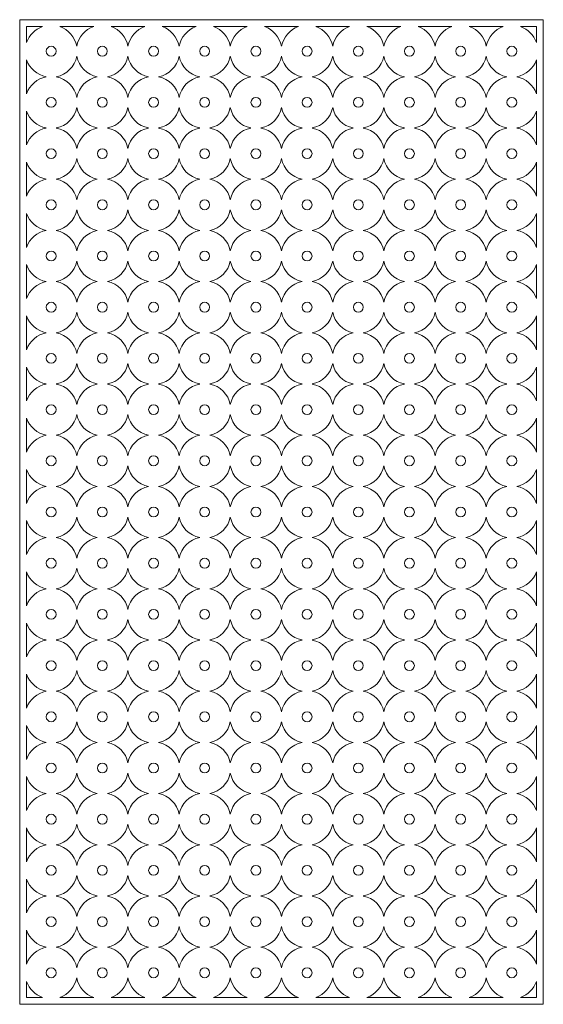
# Paper-space layout '_Geri' of a CAD drawing. Header units: millimetres. Extents: x -266 to 266, y -500 to 500.
import ezdxf

# ---------------------------------------------------------------- set-up
doc = ezdxf.new("R2010")
doc.units = ezdxf.units.MM

psp = doc.layouts.new('_Geri')

# ---------------------------------------------------------------- linework, layer by layer
at = {"color": 7, "linetype": 'Continuous', "lineweight": 15}
for p, q in [((-266, -500), (-266, 500)), ((266, 500), (-266, 500)), ((266, -500), (266, 500)), ((-242.8, 493), (-259, 493)), ((-259, 493), (-259, 476.8)), ((-190.8, 493), (-225.2, 493)), ((-138.8, 493), (-173.2, 493)), ((-86.8, 493), (-121.2, 493)), ((-34.8, 493), (-69.2, 493)), ((17.2, 493), (-17.2, 493)), ((69.2, 493), (34.8, 493)), ((121.2, 493), (86.8, 493)), ((173.2, 493), (138.8, 493)), ((225.2, 493), (190.8, 493)), ((259, 493), (242.8, 493)), ((259, 476.8), (259, 493)), ((-259, 459.2), (-259, 424.8)), ((259, 424.8), (259, 459.2)), ((-259, 407.2), (-259, 372.8)), ((259, 372.8), (259, 407.2)), ((-259, 355.2), (-259, 320.8)), ((259, 320.8), (259, 355.2)), ((-259, 303.2), (-259, 268.8)), ((259, 268.8), (259, 303.2)), ((-259, 251.2), (-259, 216.8)), ((259, 216.8), (259, 251.2)), ((-259, 199.2), (-259, 164.8)), ((259, 164.8), (259, 199.2)), ((-259, 147.2), (-259, 112.8)), ((259, 112.8), (259, 147.2)), ((-259, 95.2), (-259, 60.8)), ((259, 60.8), (259, 95.2)), ((-259, 43.2), (-259, 8.8)), ((259, 8.8), (259, 43.2)), ((-259, -8.8), (-259, -43.2)), ((259, -43.2), (259, -8.8)), ((-259, -60.8), (-259, -95.2)), ((259, -95.2), (259, -60.8)), ((-259, -112.8), (-259, -147.2)), ((259, -147.2), (259, -112.8)), ((-259, -164.8), (-259, -199.2)), ((259, -199.2), (259, -164.8)), ((-259, -216.8), (-259, -251.2)), ((259, -251.2), (259, -216.8)), ((-259, -268.8), (-259, -303.2)), ((259, -303.2), (259, -268.8)), ((-259, -320.8), (-259, -355.2)), ((259, -355.2), (259, -320.8)), ((-259, -372.8), (-259, -407.2)), ((259, -407.2), (259, -372.8)), ((-259, -424.8), (-259, -459.2)), ((259, -459.2), (259, -424.8)), ((-259, -476.8), (-259, -493)), ((259, -493), (259, -476.8)), ((266, -500), (-266, -500)), ((-259, -493), (-242.8, -493)), ((-225.2, -493), (-190.8, -493)), ((-173.2, -493), (-138.8, -493)), ((-121.2, -493), (-86.8, -493)), ((-69.2, -493), (-34.8, -493)), ((-17.2, -493), (17.2, -493)), ((34.8, -493), (69.2, -493)), ((86.8, -493), (121.2, -493)), ((138.8, -493), (173.2, -493)), ((190.8, -493), (225.2, -493)), ((242.8, -493), (259, -493))]:
    psp.add_line(p, q, dxfattribs=at)
for centre in [(-234, 468), (-182, 468), (-130, 468), (-78, 468), (-26, 468), (26, 468), (78, 468), (130, 468), (182, 468), (234, 468), (-234, 416), (-182, 416), (-130, 416), (-78, 416), (-26, 416), (26, 416), (78, 416), (130, 416), (182, 416), (234, 416), (-234, 364), (-182, 364), (-130, 364), (-78, 364), (-26, 364), (26, 364), (78, 364), (130, 364), (182, 364), (234, 364), (-234, 312), (-182, 312), (-130, 312), (-78, 312), (-26, 312), (26, 312), (78, 312), (130, 312), (182, 312), (234, 312), (-234, 260), (-182, 260), (-130, 260), (-78, 260), (-26, 260), (26, 260), (78, 260), (130, 260), (182, 260), (234, 260), (-234, 208), (-182, 208), (-130, 208), (-78, 208), (-26, 208), (26, 208), (78, 208), (130, 208), (182, 208), (234, 208), (-234, 156), (-182, 156), (-130, 156), (-78, 156), (-26, 156), (26, 156), (78, 156), (130, 156), (182, 156), (234, 156), (-234, 104), (-182, 104), (-130, 104), (-78, 104), (-26, 104), (26, 104), (78, 104), (130, 104), (182, 104), (234, 104), (-234, 52), (-182, 52), (-130, 52), (-78, 52), (-26, 52), (26, 52), (78, 52), (130, 52), (182, 52), (234, 52), (-234, 0), (-182, 0), (-130, 0), (-78, 0), (-26, 0), (26, 0), (78, 0), (130, 0), (182, 0), (234, 0), (-234, -52), (-182, -52), (-130, -52), (-78, -52), (-26, -52), (26, -52), (78, -52), (130, -52), (182, -52), (234, -52), (-234, -104), (-182, -104), (-130, -104), (-78, -104), (-26, -104), (26, -104), (78, -104), (130, -104), (182, -104), (234, -104), (-234, -156), (-182, -156), (-130, -156), (-78, -156), (-26, -156), (26, -156), (78, -156), (130, -156), (182, -156), (234, -156), (-234, -208), (-182, -208), (-130, -208), (-78, -208), (-26, -208), (26, -208), (78, -208), (130, -208), (182, -208), (234, -208), (-234, -260), (-182, -260), (-130, -260), (-78, -260), (-26, -260), (26, -260), (78, -260), (130, -260), (182, -260), (234, -260), (-234, -312), (-182, -312), (-130, -312), (-78, -312), (-26, -312), (26, -312), (78, -312), (130, -312), (182, -312), (234, -312), (-234, -364), (-182, -364), (-130, -364), (-78, -364), (-26, -364), (26, -364), (78, -364), (130, -364), (182, -364), (234, -364), (-234, -416), (-182, -416), (-130, -416), (-78, -416), (-26, -416), (26, -416), (78, -416), (130, -416), (182, -416), (234, -416), (-234, -468), (-182, -468), (-130, -468), (-78, -468), (-26, -468), (26, -468), (78, -468), (130, -468), (182, -468), (234, -468)]:
    psp.add_circle(centre, 5, dxfattribs=at)
for centre, start, end in [((-234, 468), 109.37, 160.63), ((-234, 468), 11.1477, 70.63), ((-182, 468), 109.37, 168.8523), ((-182, 468), 11.1477, 70.63), ((-130, 468), 109.37, 168.8523), ((-130, 468), 11.1477, 70.63), ((-78, 468), 109.37, 168.8523), ((-78, 468), 11.1477, 70.63), ((-26, 468), 109.37, 168.8523), ((-26, 468), 11.1477, 70.63), ((26, 468), 109.37, 168.8523), ((26, 468), 11.1477, 70.63), ((78, 468), 109.37, 168.8523), ((78, 468), 11.1477, 70.63), ((130, 468), 109.37, 168.8523), ((130, 468), 11.1477, 70.63), ((182, 468), 109.37, 168.8523), ((182, 468), 11.1477, 70.63), ((234, 468), 109.37, 168.8523), ((234, 468), 19.37, 70.63), ((-234, 468), 281.1477, 348.8523), ((-182, 468), 191.1477, 258.8523), ((-182, 468), 281.1477, 348.8523), ((-130, 468), 191.1477, 258.8523), ((-130, 468), 281.1477, 348.8523), ((-78, 468), 191.1477, 258.8523), ((-78, 468), 281.1477, 348.8523), ((-26, 468), 191.1477, 258.8523), ((-26, 468), 281.1477, 348.8523), ((26, 468), 191.1477, 258.8523), ((26, 468), 281.1477, 348.8523), ((78, 468), 191.1477, 258.8523), ((78, 468), 281.1477, 348.8523), ((130, 468), 191.1477, 258.8523), ((130, 468), 281.1477, 348.8523), ((182, 468), 191.1477, 258.8523), ((182, 468), 281.1477, 348.8523), ((234, 468), 191.1477, 258.8523), ((-234, 468), 199.37, 258.8523), ((234, 468), 281.1477, 340.63), ((-234, 416), 101.1477, 160.63), ((-234, 416), 11.1477, 78.8523), ((-182, 416), 101.1477, 168.8523), ((-182, 416), 11.1477, 78.8523), ((-130, 416), 101.1477, 168.8523), ((-130, 416), 11.1477, 78.8523), ((-78, 416), 101.1477, 168.8523), ((-78, 416), 11.1477, 78.8523), ((-26, 416), 101.1477, 168.8523), ((-26, 416), 11.1477, 78.8523), ((26, 416), 101.1477, 168.8523), ((26, 416), 11.1477, 78.8523), ((78, 416), 101.1477, 168.8523), ((78, 416), 11.1477, 78.8523), ((130, 416), 101.1477, 168.8523), ((130, 416), 11.1477, 78.8523), ((182, 416), 101.1477, 168.8523), ((182, 416), 11.1477, 78.8523), ((234, 416), 101.1477, 168.8523), ((234, 416), 19.37, 78.8523), ((-234, 416), 281.1477, 348.8523), ((-182, 416), 191.1477, 258.8523), ((-182, 416), 281.1477, 348.8523), ((-130, 416), 191.1477, 258.8523), ((-130, 416), 281.1477, 348.8523), ((-78, 416), 191.1477, 258.8523), ((-78, 416), 281.1477, 348.8523), ((-26, 416), 191.1477, 258.8523), ((-26, 416), 281.1477, 348.8523), ((26, 416), 191.1477, 258.8523), ((26, 416), 281.1477, 348.8523), ((78, 416), 191.1477, 258.8523), ((78, 416), 281.1477, 348.8523), ((130, 416), 191.1477, 258.8523), ((130, 416), 281.1477, 348.8523), ((182, 416), 191.1477, 258.8523), ((182, 416), 281.1477, 348.8523), ((234, 416), 191.1477, 258.8523), ((-234, 416), 199.37, 258.8523), ((234, 416), 281.1477, 340.63), ((-234, 364), 101.1477, 160.63), ((-234, 364), 11.1477, 78.8523), ((-182, 364), 101.1477, 168.8523), ((-182, 364), 11.1477, 78.8523), ((-130, 364), 101.1477, 168.8523), ((-130, 364), 11.1477, 78.8523), ((-78, 364), 101.1477, 168.8523), ((-78, 364), 11.1477, 78.8523), ((-26, 364), 101.1477, 168.8523), ((26, 364), 101.1477, 168.8523), ((26, 364), 11.1477, 78.8523), ((78, 364), 101.1477, 168.8523), ((78, 364), 11.1477, 78.8523), ((130, 364), 101.1477, 168.8523), ((130, 364), 11.1477, 78.8523), ((182, 364), 101.1477, 168.8523), ((182, 364), 11.1477, 78.8523), ((234, 364), 101.1477, 168.8523), ((234, 364), 19.37, 78.8523), ((-26, 364), 11.1477, 78.8523), ((-234, 364), 199.37, 258.8523), ((-234, 364), 281.1477, 348.8523), ((-182, 364), 191.1477, 258.8523), ((-182, 364), 281.1477, 348.8523), ((-130, 364), 191.1477, 258.8523), ((-130, 364), 281.1477, 348.8523), ((-78, 364), 191.1477, 258.8523), ((-78, 364), 281.1477, 348.8523), ((-26, 364), 191.1477, 258.8523), ((-26, 364), 281.1477, 348.8523), ((26, 364), 191.1477, 258.8523), ((26, 364), 281.1477, 348.8523), ((78, 364), 191.1477, 258.8523), ((78, 364), 281.1477, 348.8523), ((130, 364), 191.1477, 258.8523), ((130, 364), 281.1477, 348.8523), ((182, 364), 191.1477, 258.8523), ((182, 364), 281.1477, 348.8523), ((234, 364), 191.1477, 258.8523), ((234, 364), 281.1477, 340.63), ((-234, 312), 101.1477, 160.63), ((-234, 312), 11.1477, 78.8523), ((-182, 312), 101.1477, 168.8523), ((-182, 312), 11.1477, 78.8523), ((-130, 312), 101.1477, 168.8523), ((-130, 312), 11.1477, 78.8523), ((-78, 312), 101.1477, 168.8523), ((-78, 312), 11.1477, 78.8523), ((-26, 312), 101.1477, 168.8523), ((-26, 312), 11.1477, 78.8523), ((26, 312), 101.1477, 168.8523), ((26, 312), 11.1477, 78.8523), ((78, 312), 101.1477, 168.8523), ((78, 312), 11.1477, 78.8523), ((130, 312), 101.1477, 168.8523), ((130, 312), 11.1477, 78.8523), ((182, 312), 101.1477, 168.8523), ((182, 312), 11.1477, 78.8523), ((234, 312), 101.1477, 168.8523), ((234, 312), 19.37, 78.8523), ((-234, 312), 199.37, 258.8523), ((-234, 312), 281.1477, 348.8523), ((-182, 312), 191.1477, 258.8523), ((-182, 312), 281.1477, 348.8523), ((-130, 312), 191.1477, 258.8523), ((-130, 312), 281.1477, 348.8523), ((-78, 312), 191.1477, 258.8523), ((-78, 312), 281.1477, 348.8523), ((-26, 312), 191.1477, 258.8523), ((-26, 312), 281.1477, 348.8523), ((26, 312), 191.1477, 258.8523), ((26, 312), 281.1477, 348.8523), ((78, 312), 191.1477, 258.8523), ((78, 312), 281.1477, 348.8523), ((130, 312), 191.1477, 258.8523), ((130, 312), 281.1477, 348.8523), ((182, 312), 191.1477, 258.8523), ((182, 312), 281.1477, 348.8523), ((234, 312), 191.1477, 258.8523), ((234, 312), 281.1477, 340.63), ((-234, 260), 101.1477, 160.63), ((-234, 260), 11.1477, 78.8523), ((-182, 260), 101.1477, 168.8523), ((-182, 260), 11.1477, 78.8523), ((-130, 260), 101.1477, 168.8523), ((-130, 260), 11.1477, 78.8523), ((-78, 260), 101.1477, 168.8523), ((-78, 260), 11.1477, 78.8523), ((-26, 260), 101.1477, 168.8523), ((-26, 260), 11.1477, 78.8523), ((26, 260), 101.1477, 168.8523), ((26, 260), 11.1477, 78.8523), ((78, 260), 101.1477, 168.8523), ((78, 260), 11.1477, 78.8523), ((130, 260), 101.1477, 168.8523), ((130, 260), 11.1477, 78.8523), ((182, 260), 101.1477, 168.8523), ((182, 260), 11.1477, 78.8523), ((234, 260), 101.1477, 168.8523), ((234, 260), 19.37, 78.8523), ((-234, 260), 199.37, 258.8523), ((-234, 260), 281.1477, 348.8523), ((-182, 260), 191.1477, 258.8523), ((-182, 260), 281.1477, 348.8523), ((-130, 260), 191.1477, 258.8523), ((-130, 260), 281.1477, 348.8523), ((-78, 260), 191.1477, 258.8523), ((-78, 260), 281.1477, 348.8523), ((-26, 260), 191.1477, 258.8523), ((-26, 260), 281.1477, 348.8523), ((26, 260), 191.1477, 258.8523), ((26, 260), 281.1477, 348.8523), ((78, 260), 191.1477, 258.8523), ((78, 260), 281.1477, 348.8523), ((130, 260), 191.1477, 258.8523), ((130, 260), 281.1477, 348.8523), ((182, 260), 191.1477, 258.8523), ((182, 260), 281.1477, 348.8523), ((234, 260), 191.1477, 258.8523), ((234, 260), 281.1477, 340.63), ((-234, 208), 101.1477, 160.63), ((-234, 208), 11.1477, 78.8523), ((-182, 208), 101.1477, 168.8523), ((-182, 208), 11.1477, 78.8523), ((-130, 208), 101.1477, 168.8523), ((-130, 208), 11.1477, 78.8523), ((-78, 208), 101.1477, 168.8523), ((-78, 208), 11.1477, 78.8523), ((-26, 208), 101.1477, 168.8523), ((-26, 208), 11.1477, 78.8523), ((26, 208), 101.1477, 168.8523), ((26, 208), 11.1477, 78.8523), ((78, 208), 101.1477, 168.8523), ((78, 208), 11.1477, 78.8523), ((130, 208), 101.1477, 168.8523), ((130, 208), 11.1477, 78.8523), ((182, 208), 101.1477, 168.8523), ((182, 208), 11.1477, 78.8523), ((234, 208), 101.1477, 168.8523), ((234, 208), 19.37, 78.8523), ((-234, 208), 281.1477, 348.8523), ((-182, 208), 191.1477, 258.8523), ((-182, 208), 281.1477, 348.8523), ((-130, 208), 191.1477, 258.8523), ((-130, 208), 281.1477, 348.8523), ((-78, 208), 191.1477, 258.8523), ((-78, 208), 281.1477, 348.8523), ((-26, 208), 191.1477, 258.8523), ((-26, 208), 281.1477, 348.8523), ((26, 208), 191.1477, 258.8523), ((26, 208), 281.1477, 348.8523), ((78, 208), 191.1477, 258.8523), ((78, 208), 281.1477, 348.8523), ((130, 208), 191.1477, 258.8523), ((130, 208), 281.1477, 348.8523), ((182, 208), 191.1477, 258.8523), ((182, 208), 281.1477, 348.8523), ((234, 208), 191.1477, 258.8523), ((-234, 208), 199.37, 258.8523), ((234, 208), 281.1477, 340.63), ((-234, 156), 101.1477, 160.63), ((-234, 156), 11.1477, 78.8523), ((-182, 156), 101.1477, 168.8523), ((-182, 156), 11.1477, 78.8523), ((-130, 156), 101.1477, 168.8523), ((-130, 156), 11.1477, 78.8523), ((-78, 156), 101.1477, 168.8523), ((-78, 156), 11.1477, 78.8523), ((-26, 156), 101.1477, 168.8523), ((-26, 156), 11.1477, 78.8523), ((26, 156), 101.1477, 168.8523), ((26, 156), 11.1477, 78.8523), ((78, 156), 101.1477, 168.8523), ((78, 156), 11.1477, 78.8523), ((130, 156), 101.1477, 168.8523), ((130, 156), 11.1477, 78.8523), ((182, 156), 101.1477, 168.8523), ((182, 156), 11.1477, 78.8523), ((234, 156), 101.1477, 168.8523), ((234, 156), 19.37, 78.8523), ((-234, 156), 281.1477, 348.8523), ((-182, 156), 191.1477, 258.8523), ((-182, 156), 281.1477, 348.8523), ((-130, 156), 191.1477, 258.8523), ((-130, 156), 281.1477, 348.8523), ((-78, 156), 191.1477, 258.8523), ((-78, 156), 281.1477, 348.8523), ((-26, 156), 191.1477, 258.8523), ((-26, 156), 281.1477, 348.8523), ((26, 156), 191.1477, 258.8523), ((26, 156), 281.1477, 348.8523), ((78, 156), 191.1477, 258.8523), ((78, 156), 281.1477, 348.8523), ((130, 156), 191.1477, 258.8523), ((130, 156), 281.1477, 348.8523), ((182, 156), 191.1477, 258.8523), ((182, 156), 281.1477, 348.8523), ((234, 156), 191.1477, 258.8523), ((-234, 156), 199.37, 258.8523), ((234, 156), 281.1477, 340.63), ((-234, 104), 101.1477, 160.63), ((-234, 104), 11.1477, 78.8523), ((-182, 104), 101.1477, 168.8523), ((-182, 104), 11.1477, 78.8523), ((-130, 104), 101.1477, 168.8523), ((-130, 104), 11.1477, 78.8523), ((-78, 104), 101.1477, 168.8523), ((-26, 104), 101.1477, 168.8523), ((26, 104), 101.1477, 168.8523), ((78, 104), 101.1477, 168.8523), ((130, 104), 101.1477, 168.8523), ((182, 104), 101.1477, 168.8523), ((182, 104), 11.1477, 78.8523), ((234, 104), 101.1477, 168.8523), ((234, 104), 19.37, 78.8523), ((-78, 104), 11.1477, 78.8523), ((-26, 104), 11.1477, 78.8523), ((26, 104), 11.1477, 78.8523), ((78, 104), 11.1477, 78.8523), ((130, 104), 11.1477, 78.8523), ((-234, 104), 199.37, 258.8523), ((-234, 104), 281.1477, 348.8523), ((-182, 104), 191.1477, 258.8523), ((-182, 104), 281.1477, 348.8523), ((-130, 104), 191.1477, 258.8523), ((-130, 104), 281.1477, 348.8523), ((-78, 104), 191.1477, 258.8523), ((-78, 104), 281.1477, 348.8523), ((-26, 104), 191.1477, 258.8523), ((-26, 104), 281.1477, 348.8523), ((26, 104), 191.1477, 258.8523), ((26, 104), 281.1477, 348.8523), ((78, 104), 191.1477, 258.8523), ((78, 104), 281.1477, 348.8523), ((130, 104), 191.1477, 258.8523), ((130, 104), 281.1477, 348.8523), ((182, 104), 191.1477, 258.8523), ((182, 104), 281.1477, 348.8523), ((234, 104), 191.1477, 258.8523), ((234, 104), 281.1477, 340.63), ((-234, 52), 101.1477, 160.63), ((-234, 52), 11.1477, 78.8523), ((-182, 52), 101.1477, 168.8523), ((-182, 52), 11.1477, 78.8523), ((-130, 52), 101.1477, 168.8523), ((-130, 52), 11.1477, 78.8523), ((-78, 52), 101.1477, 168.8523), ((-78, 52), 11.1477, 78.8523), ((-26, 52), 101.1477, 168.8523), ((-26, 52), 11.1477, 78.8523), ((26, 52), 101.1477, 168.8523), ((26, 52), 11.1477, 78.8523), ((78, 52), 101.1477, 168.8523), ((78, 52), 11.1477, 78.8523), ((130, 52), 101.1477, 168.8523), ((130, 52), 11.1477, 78.8523), ((182, 52), 101.1477, 168.8523), ((182, 52), 11.1477, 78.8523), ((234, 52), 101.1477, 168.8523), ((234, 52), 19.37, 78.8523), ((-234, 52), 199.37, 258.8523), ((-234, 52), 281.1477, 348.8523), ((-182, 52), 191.1477, 258.8523), ((-182, 52), 281.1477, 348.8523), ((-130, 52), 191.1477, 258.8523), ((-130, 52), 281.1477, 348.8523), ((-78, 52), 191.1477, 258.8523), ((-78, 52), 281.1477, 348.8523), ((-26, 52), 191.1477, 258.8523), ((-26, 52), 281.1477, 348.8523), ((26, 52), 191.1477, 258.8523), ((26, 52), 281.1477, 348.8523), ((78, 52), 191.1477, 258.8523), ((78, 52), 281.1477, 348.8523), ((130, 52), 191.1477, 258.8523), ((130, 52), 281.1477, 348.8523), ((182, 52), 191.1477, 258.8523), ((182, 52), 281.1477, 348.8523), ((234, 52), 191.1477, 258.8523), ((234, 52), 281.1477, 340.63), ((-234, 0), 101.1477, 160.63), ((-234, 0), 11.1477, 78.8523), ((-182, 0), 101.1477, 168.8523), ((-182, 0), 11.1477, 78.8523), ((-130, 0), 101.1477, 168.8523), ((-130, 0), 11.1477, 78.8523), ((-78, 0), 101.1477, 168.8523), ((-78, 0), 11.1477, 78.8523), ((-26, 0), 101.1477, 168.8523), ((-26, 0), 11.1477, 78.8523), ((26, 0), 101.1477, 168.8523), ((26, 0), 11.1477, 78.8523), ((78, 0), 101.1477, 168.8523), ((78, 0), 11.1477, 78.8523), ((130, 0), 101.1477, 168.8523), ((130, 0), 11.1477, 78.8523), ((182, 0), 101.1477, 168.8523), ((182, 0), 11.1477, 78.8523), ((234, 0), 101.1477, 168.8523), ((234, 0), 19.37, 78.8523), ((-234, 0), 199.37, 258.8523), ((-234, 0), 281.1477, 348.8523), ((-182, 0), 191.1477, 258.8523), ((-182, 0), 281.1477, 348.8523), ((-130, 0), 191.1477, 258.8523), ((-130, 0), 281.1477, 348.8523), ((-78, 0), 191.1477, 258.8523), ((-78, 0), 281.1477, 348.8523), ((-26, 0), 191.1477, 258.8523), ((-26, 0), 281.1477, 348.8523), ((26, 0), 191.1477, 258.8523), ((26, 0), 281.1477, 348.8523), ((78, 0), 191.1477, 258.8523), ((78, 0), 281.1477, 348.8523), ((130, 0), 191.1477, 258.8523), ((130, 0), 281.1477, 348.8523), ((182, 0), 191.1477, 258.8523), ((182, 0), 281.1477, 348.8523), ((234, 0), 191.1477, 258.8523), ((234, 0), 281.1477, 340.63), ((-234, -52), 101.1477, 160.63), ((-234, -52), 11.1477, 78.8523), ((-182, -52), 101.1477, 168.8523), ((-182, -52), 11.1477, 78.8523), ((-130, -52), 101.1477, 168.8523), ((-130, -52), 11.1477, 78.8523), ((-78, -52), 101.1477, 168.8523), ((-78, -52), 11.1477, 78.8523), ((-26, -52), 101.1477, 168.8523), ((-26, -52), 11.1477, 78.8523), ((26, -52), 101.1477, 168.8523), ((26, -52), 11.1477, 78.8523), ((78, -52), 101.1477, 168.8523), ((78, -52), 11.1477, 78.8523), ((130, -52), 101.1477, 168.8523), ((130, -52), 11.1477, 78.8523), ((182, -52), 101.1477, 168.8523), ((182, -52), 11.1477, 78.8523), ((234, -52), 101.1477, 168.8523), ((234, -52), 19.37, 78.8523), ((-234, -52), 281.1477, 348.8523), ((-182, -52), 191.1477, 258.8523), ((-182, -52), 281.1477, 348.8523), ((-130, -52), 191.1477, 258.8523), ((-130, -52), 281.1477, 348.8523), ((-78, -52), 191.1477, 258.8523), ((-78, -52), 281.1477, 348.8523), ((-26, -52), 191.1477, 258.8523), ((-26, -52), 281.1477, 348.8523), ((26, -52), 191.1477, 258.8523), ((26, -52), 281.1477, 348.8523), ((78, -52), 191.1477, 258.8523), ((78, -52), 281.1477, 348.8523), ((130, -52), 191.1477, 258.8523), ((130, -52), 281.1477, 348.8523), ((182, -52), 191.1477, 258.8523), ((182, -52), 281.1477, 348.8523), ((234, -52), 191.1477, 258.8523), ((-234, -52), 199.37, 258.8523), ((234, -52), 281.1477, 340.63), ((-234, -104), 101.1477, 160.63), ((-234, -104), 11.1477, 78.8523), ((-182, -104), 101.1477, 168.8523), ((-182, -104), 11.1477, 78.8523), ((-130, -104), 101.1477, 168.8523), ((-130, -104), 11.1477, 78.8523), ((-78, -104), 101.1477, 168.8523), ((-78, -104), 11.1477, 78.8523), ((-26, -104), 101.1477, 168.8523), ((-26, -104), 11.1477, 78.8523), ((26, -104), 101.1477, 168.8523), ((26, -104), 11.1477, 78.8523), ((78, -104), 101.1477, 168.8523), ((78, -104), 11.1477, 78.8523), ((130, -104), 101.1477, 168.8523), ((130, -104), 11.1477, 78.8523), ((182, -104), 101.1477, 168.8523), ((182, -104), 11.1477, 78.8523), ((234, -104), 101.1477, 168.8523), ((234, -104), 19.37, 78.8523), ((-234, -104), 281.1477, 348.8523), ((-182, -104), 191.1477, 258.8523), ((-182, -104), 281.1477, 348.8523), ((-130, -104), 191.1477, 258.8523), ((-130, -104), 281.1477, 348.8523), ((-78, -104), 191.1477, 258.8523), ((-78, -104), 281.1477, 348.8523), ((-26, -104), 191.1477, 258.8523), ((-26, -104), 281.1477, 348.8523), ((26, -104), 191.1477, 258.8523), ((26, -104), 281.1477, 348.8523), ((78, -104), 191.1477, 258.8523), ((78, -104), 281.1477, 348.8523), ((130, -104), 191.1477, 258.8523), ((130, -104), 281.1477, 348.8523), ((182, -104), 191.1477, 258.8523), ((182, -104), 281.1477, 348.8523), ((234, -104), 191.1477, 258.8523), ((-234, -104), 199.37, 258.8523), ((234, -104), 281.1477, 340.63), ((-234, -156), 101.1477, 160.63), ((-234, -156), 11.1477, 78.8523), ((-182, -156), 101.1477, 168.8523), ((-182, -156), 11.1477, 78.8523), ((-130, -156), 101.1477, 168.8523), ((-130, -156), 11.1477, 78.8523), ((-78, -156), 101.1477, 168.8523), ((-78, -156), 11.1477, 78.8523), ((-26, -156), 101.1477, 168.8523), ((-26, -156), 11.1477, 78.8523), ((26, -156), 101.1477, 168.8523), ((26, -156), 11.1477, 78.8523), ((78, -156), 101.1477, 168.8523), ((78, -156), 11.1477, 78.8523), ((130, -156), 101.1477, 168.8523), ((130, -156), 11.1477, 78.8523), ((182, -156), 101.1477, 168.8523), ((182, -156), 11.1477, 78.8523), ((234, -156), 101.1477, 168.8523), ((234, -156), 19.37, 78.8523), ((-234, -156), 199.37, 258.8523), ((-234, -156), 281.1477, 348.8523), ((-182, -156), 191.1477, 258.8523), ((-182, -156), 281.1477, 348.8523), ((-130, -156), 191.1477, 258.8523), ((-130, -156), 281.1477, 348.8523), ((-78, -156), 191.1477, 258.8523), ((-78, -156), 281.1477, 348.8523), ((-26, -156), 191.1477, 258.8523), ((-26, -156), 281.1477, 348.8523), ((26, -156), 191.1477, 258.8523), ((26, -156), 281.1477, 348.8523), ((78, -156), 191.1477, 258.8523), ((78, -156), 281.1477, 348.8523), ((130, -156), 191.1477, 258.8523), ((130, -156), 281.1477, 348.8523), ((182, -156), 191.1477, 258.8523), ((182, -156), 281.1477, 348.8523), ((234, -156), 191.1477, 258.8523), ((234, -156), 281.1477, 340.63), ((-234, -208), 101.1477, 160.63), ((-234, -208), 11.1477, 78.8523), ((-182, -208), 101.1477, 168.8523), ((-182, -208), 11.1477, 78.8523), ((-130, -208), 101.1477, 168.8523), ((-130, -208), 11.1477, 78.8523), ((-78, -208), 101.1477, 168.8523), ((-78, -208), 11.1477, 78.8523), ((-26, -208), 101.1477, 168.8523), ((-26, -208), 11.1477, 78.8523), ((26, -208), 101.1477, 168.8523), ((26, -208), 11.1477, 78.8523), ((78, -208), 101.1477, 168.8523), ((78, -208), 11.1477, 78.8523), ((130, -208), 101.1477, 168.8523), ((130, -208), 11.1477, 78.8523), ((182, -208), 101.1477, 168.8523), ((182, -208), 11.1477, 78.8523), ((234, -208), 101.1477, 168.8523), ((234, -208), 19.37, 78.8523), ((-234, -208), 199.37, 258.8523), ((-234, -208), 281.1477, 348.8523), ((-182, -208), 191.1477, 258.8523), ((-182, -208), 281.1477, 348.8523), ((-130, -208), 191.1477, 258.8523), ((-130, -208), 281.1477, 348.8523), ((-78, -208), 191.1477, 258.8523), ((-78, -208), 281.1477, 348.8523), ((-26, -208), 191.1477, 258.8523), ((-26, -208), 281.1477, 348.8523), ((26, -208), 191.1477, 258.8523), ((26, -208), 281.1477, 348.8523), ((78, -208), 191.1477, 258.8523), ((78, -208), 281.1477, 348.8523), ((130, -208), 191.1477, 258.8523), ((130, -208), 281.1477, 348.8523), ((182, -208), 191.1477, 258.8523), ((182, -208), 281.1477, 348.8523), ((234, -208), 191.1477, 258.8523), ((234, -208), 281.1477, 340.63), ((-234, -260), 101.1477, 160.63), ((-234, -260), 11.1477, 78.8523), ((-182, -260), 101.1477, 168.8523), ((-182, -260), 11.1477, 78.8523), ((-130, -260), 101.1477, 168.8523), ((-130, -260), 11.1477, 78.8523), ((-78, -260), 101.1477, 168.8523), ((-78, -260), 11.1477, 78.8523), ((-26, -260), 101.1477, 168.8523), ((-26, -260), 11.1477, 78.8523), ((26, -260), 101.1477, 168.8523), ((26, -260), 11.1477, 78.8523), ((78, -260), 101.1477, 168.8523), ((78, -260), 11.1477, 78.8523), ((130, -260), 101.1477, 168.8523), ((130, -260), 11.1477, 78.8523), ((182, -260), 101.1477, 168.8523), ((182, -260), 11.1477, 78.8523), ((234, -260), 101.1477, 168.8523), ((234, -260), 19.37, 78.8523), ((-234, -260), 199.37, 258.8523), ((-234, -260), 281.1477, 348.8523), ((-182, -260), 191.1477, 258.8523), ((-182, -260), 281.1477, 348.8523), ((-130, -260), 191.1477, 258.8523), ((-130, -260), 281.1477, 348.8523), ((-78, -260), 191.1477, 258.8523), ((-78, -260), 281.1477, 348.8523), ((-26, -260), 191.1477, 258.8523), ((-26, -260), 281.1477, 348.8523), ((26, -260), 191.1477, 258.8523), ((26, -260), 281.1477, 348.8523), ((78, -260), 191.1477, 258.8523), ((78, -260), 281.1477, 348.8523), ((130, -260), 191.1477, 258.8523), ((130, -260), 281.1477, 348.8523), ((182, -260), 191.1477, 258.8523), ((182, -260), 281.1477, 348.8523), ((234, -260), 191.1477, 258.8523), ((234, -260), 281.1477, 340.63), ((-234, -312), 101.1477, 160.63), ((-234, -312), 11.1477, 78.8523), ((-182, -312), 101.1477, 168.8523), ((-182, -312), 11.1477, 78.8523), ((-130, -312), 101.1477, 168.8523), ((-130, -312), 11.1477, 78.8523), ((-78, -312), 101.1477, 168.8523), ((-78, -312), 11.1477, 78.8523), ((-26, -312), 101.1477, 168.8523), ((-26, -312), 11.1477, 78.8523), ((26, -312), 101.1477, 168.8523), ((26, -312), 11.1477, 78.8523), ((78, -312), 101.1477, 168.8523), ((78, -312), 11.1477, 78.8523), ((130, -312), 101.1477, 168.8523), ((130, -312), 11.1477, 78.8523), ((182, -312), 101.1477, 168.8523), ((182, -312), 11.1477, 78.8523), ((234, -312), 101.1477, 168.8523), ((234, -312), 19.37, 78.8523), ((-234, -312), 281.1477, 348.8523), ((-182, -312), 191.1477, 258.8523), ((-182, -312), 281.1477, 348.8523), ((-130, -312), 191.1477, 258.8523), ((-130, -312), 281.1477, 348.8523), ((-78, -312), 191.1477, 258.8523), ((-78, -312), 281.1477, 348.8523), ((-26, -312), 191.1477, 258.8523), ((-26, -312), 281.1477, 348.8523), ((26, -312), 191.1477, 258.8523), ((26, -312), 281.1477, 348.8523), ((78, -312), 191.1477, 258.8523), ((78, -312), 281.1477, 348.8523), ((130, -312), 191.1477, 258.8523), ((130, -312), 281.1477, 348.8523), ((182, -312), 191.1477, 258.8523), ((182, -312), 281.1477, 348.8523), ((234, -312), 191.1477, 258.8523), ((-234, -312), 199.37, 258.8523), ((234, -312), 281.1477, 340.63), ((-234, -364), 101.1477, 160.63), ((-234, -364), 11.1477, 78.8523), ((-182, -364), 101.1477, 168.8523), ((-182, -364), 11.1477, 78.8523), ((-130, -364), 101.1477, 168.8523), ((-130, -364), 11.1477, 78.8523), ((-78, -364), 101.1477, 168.8523), ((-78, -364), 11.1477, 78.8523), ((-26, -364), 101.1477, 168.8523), ((-26, -364), 11.1477, 78.8523), ((26, -364), 101.1477, 168.8523), ((26, -364), 11.1477, 78.8523), ((78, -364), 101.1477, 168.8523), ((78, -364), 11.1477, 78.8523), ((130, -364), 101.1477, 168.8523), ((130, -364), 11.1477, 78.8523), ((182, -364), 101.1477, 168.8523), ((182, -364), 11.1477, 78.8523), ((234, -364), 101.1477, 168.8523), ((234, -364), 19.37, 78.8523), ((-234, -364), 281.1477, 348.8523), ((-182, -364), 191.1477, 258.8523), ((-182, -364), 281.1477, 348.8523), ((-130, -364), 191.1477, 258.8523), ((-130, -364), 281.1477, 348.8523), ((-78, -364), 191.1477, 258.8523), ((-78, -364), 281.1477, 348.8523), ((-26, -364), 191.1477, 258.8523), ((-26, -364), 281.1477, 348.8523), ((26, -364), 191.1477, 258.8523), ((26, -364), 281.1477, 348.8523), ((78, -364), 191.1477, 258.8523), ((78, -364), 281.1477, 348.8523), ((130, -364), 191.1477, 258.8523), ((130, -364), 281.1477, 348.8523), ((182, -364), 191.1477, 258.8523), ((182, -364), 281.1477, 348.8523), ((234, -364), 191.1477, 258.8523), ((-234, -364), 199.37, 258.8523), ((234, -364), 281.1477, 340.63), ((-234, -416), 101.1477, 160.63), ((-234, -416), 11.1477, 78.8523), ((-182, -416), 101.1477, 168.8523), ((-182, -416), 11.1477, 78.8523), ((-130, -416), 101.1477, 168.8523), ((-130, -416), 11.1477, 78.8523), ((-78, -416), 101.1477, 168.8523), ((-26, -416), 101.1477, 168.8523), ((-26, -416), 11.1477, 78.8523), ((26, -416), 101.1477, 168.8523), ((78, -416), 101.1477, 168.8523), ((130, -416), 101.1477, 168.8523), ((130, -416), 11.1477, 78.8523), ((182, -416), 101.1477, 168.8523), ((234, -416), 101.1477, 168.8523), ((-78, -416), 11.1477, 78.8523), ((26, -416), 11.1477, 78.8523), ((78, -416), 11.1477, 78.8523), ((182, -416), 11.1477, 78.8523), ((234, -416), 19.37, 78.8523), ((-234, -416), 199.37, 258.8523), ((-234, -416), 281.1477, 348.8523), ((-182, -416), 191.1477, 258.8523), ((-182, -416), 281.1477, 348.8523), ((-130, -416), 191.1477, 258.8523), ((-130, -416), 281.1477, 348.8523), ((-78, -416), 191.1477, 258.8523), ((-78, -416), 281.1477, 348.8523), ((-26, -416), 191.1477, 258.8523), ((-26, -416), 281.1477, 348.8523), ((26, -416), 191.1477, 258.8523), ((26, -416), 281.1477, 348.8523), ((78, -416), 191.1477, 258.8523), ((78, -416), 281.1477, 348.8523), ((130, -416), 191.1477, 258.8523), ((130, -416), 281.1477, 348.8523), ((182, -416), 191.1477, 258.8523), ((182, -416), 281.1477, 348.8523), ((234, -416), 191.1477, 258.8523), ((234, -416), 281.1477, 340.63), ((-234, -468), 101.1477, 160.63), ((-234, -468), 11.1477, 78.8523), ((-182, -468), 101.1477, 168.8523), ((-182, -468), 11.1477, 78.8523), ((-130, -468), 101.1477, 168.8523), ((-130, -468), 11.1477, 78.8523), ((-78, -468), 101.1477, 168.8523), ((-78, -468), 11.1477, 78.8523), ((-26, -468), 101.1477, 168.8523), ((-26, -468), 11.1477, 78.8523), ((26, -468), 101.1477, 168.8523), ((26, -468), 11.1477, 78.8523), ((78, -468), 101.1477, 168.8523), ((78, -468), 11.1477, 78.8523), ((130, -468), 101.1477, 168.8523), ((130, -468), 11.1477, 78.8523), ((182, -468), 101.1477, 168.8523), ((182, -468), 11.1477, 78.8523), ((234, -468), 101.1477, 168.8523), ((234, -468), 19.37, 78.8523), ((-234, -468), 199.37, 250.63), ((-234, -468), 289.37, 348.8523), ((-182, -468), 191.1477, 250.63), ((-182, -468), 289.37, 348.8523), ((-130, -468), 191.1477, 250.63), ((-130, -468), 289.37, 348.8523), ((-78, -468), 191.1477, 250.63), ((-78, -468), 289.37, 348.8523), ((-26, -468), 191.1477, 250.63), ((-26, -468), 289.37, 348.8523), ((26, -468), 191.1477, 250.63), ((26, -468), 289.37, 348.8523), ((78, -468), 191.1477, 250.63), ((78, -468), 289.37, 348.8523), ((130, -468), 191.1477, 250.63), ((130, -468), 289.37, 348.8523), ((182, -468), 191.1477, 250.63), ((182, -468), 289.37, 348.8523), ((234, -468), 191.1477, 250.63), ((234, -468), 289.37, 340.63)]:
    psp.add_arc(centre, 26.5, start, end, dxfattribs=at)

doc.saveas('drawing.dxf')
